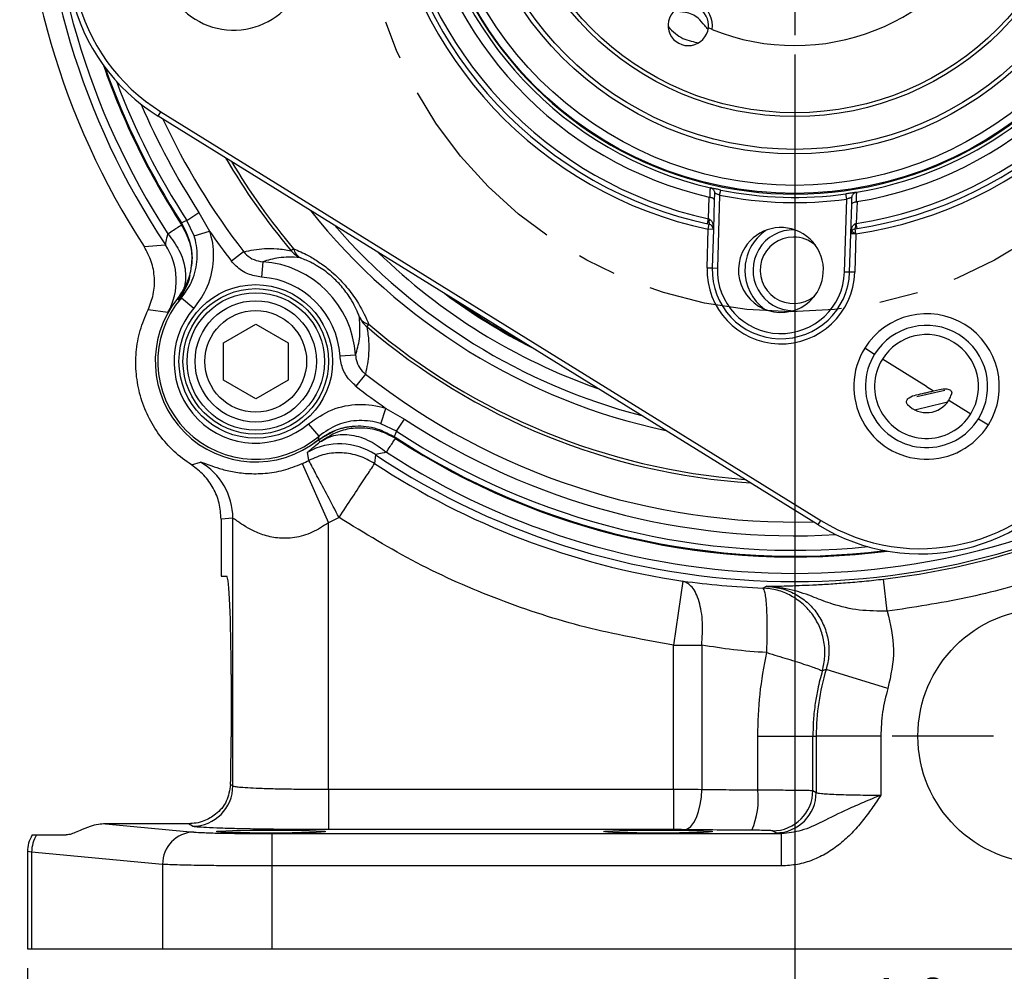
# Model space of a CAD drawing. Header units: inches. Extents: x 0.3 to 16.6, y 0.2 to 10.8.
# Tile 8 of 13: x 10.1 to 12.7, y 3.8 to 6.3. Entities that reach past the tile are written whole.
import ezdxf

# ---------------------------------------------------------------- set-up
doc = ezdxf.new("R2010")
doc.units = ezdxf.units.IN
doc.header["$MEASUREMENT"] = 0
doc.linetypes.add('CENTERX2', pattern=[0.8, 0.5, -0.1, 0.1, -0.1])
doc.layers.add('SLD-0', color=7, linetype='Continuous', lineweight=25)
doc.styles.add('SLDTEXTSTYLE0', font='TXT', dxfattribs={"width": 0.75})
doc.dimstyles.new('SLDDIMSTYLE0', dxfattribs={"dimtxt": 0.145833, "dimasz": 0.13, "dimexe": 0, "dimexo": 0.0625, "dimgap": 0.036458, "dimtad": 0, "dimtih": 1, "dimtoh": 1, "dimdec": 1, "dimlfac": 1.5, "dimrnd": 1e-09, "dimzin": 12, "dimdsep": 46, "dimtxsty": 'SLDTEXTSTYLE0', "dimsah": 1, "dimcen": 0.09, "dimadec": 0, "dimazin": 3, "dimtfac": 1, "dimtdec": 1, "dimtofl": 0, "dimtmove": 0, "dimatfit": 3, "dimfxl": 0, "dimfrac": 2, "dimtolj": 1, "dimtzin": 12, "dimarcsym": 0})
doc.dimstyles.new('SLDDIMSTYLE1', dxfattribs={"dimtxt": 0.145833, "dimasz": 0.13, "dimexe": 0, "dimexo": 0.0625, "dimgap": 0.036458, "dimtad": 0, "dimtih": 1, "dimtoh": 1, "dimdec": 1, "dimlfac": 1.5, "dimrnd": 1e-09, "dimzin": 4, "dimdsep": 46, "dimtxsty": 'SLDTEXTSTYLE0', "dimsah": 1, "dimcen": 0.09, "dimadec": 0, "dimazin": 1, "dimtfac": 1, "dimtdec": 1, "dimtmove": 0, "dimatfit": 0, "dimfxl": 0, "dimfrac": 2, "dimtolj": 1, "dimtzin": 12, "dimarcsym": 0})

# ---------------------------------------------------------------- blocks, each defined once
blk = doc.blocks.new('_D_1')
at = {"layer": 'SLD-0'}
for p, q in [((12.1262, 6.1717), (12.1262, 3.4493)), ((12.7719, 3.9701), (12.7719, 3.4493)), ((12.1262, 3.5743), (11.8762, 3.5743)), ((12.3459, 3.5743), (12.3016, 3.5743)), ((12.3016, 3.5743), (12.3016, 3.3425)), ((12.5614, 3.5743), (12.6058, 3.5743)), ((12.6058, 3.5743), (12.6058, 3.3425)), ((12.7719, 3.5743), (13.0219, 3.5743)), ((12.3016, 3.3425), (12.3459, 3.3425)), ((12.6058, 3.3425), (12.5614, 3.3425))]:
    blk.add_line(p, q, dxfattribs=at)
for points in [[(12.1262, 3.5743), (11.9962, 3.5943), (11.9962, 3.5543)], [(12.7719, 3.5743), (12.9019, 3.5543), (12.9019, 3.5943)]]:
    blk.add_solid(points, dxfattribs=at)
at = {"layer": 'SLD-0', "char_height": 0.14583, "attachment_point": 1, "style": 'SLDTEXTSTYLE0'}
for s, insert in [('1.0', (12.3191, 3.7918)), ('25', (12.3459, 3.5305))]:
    blk.add_mtext(s, dxfattribs=dict(at, insert=insert))
blk = doc.blocks.new('_D_2')
at = {"layer": 'SLD-0'}
for p, q in [((12.7719, 3.9701), (12.7719, 3.0034)), ((10.1495, 3.8171), (10.1495, 3.0034)), ((10.1495, 3.1284), (11.1737, 3.1284)), ((11.3457, 3.1284), (11.3014, 3.1284)), ((11.3014, 3.1284), (11.3014, 2.8967)), ((11.669, 3.1284), (11.7134, 3.1284)), ((11.7134, 3.1284), (11.7134, 2.8967)), ((12.7719, 3.1284), (11.8411, 3.1284)), ((11.3014, 2.8967), (11.3457, 2.8967)), ((11.7134, 2.8967), (11.669, 2.8967))]:
    blk.add_line(p, q, dxfattribs=at)
for points in [[(10.1495, 3.1284), (10.2795, 3.1084), (10.2795, 3.1484)], [(12.7719, 3.1284), (12.6419, 3.1484), (12.6419, 3.1084)]]:
    blk.add_solid(points, dxfattribs=at)
at = {"layer": 'SLD-0', "char_height": 0.14583, "attachment_point": 1, "style": 'SLDTEXTSTYLE0'}
for s, insert in [('3.9', (11.3728, 3.346)), ('100', (11.3457, 3.0847))]:
    blk.add_mtext(s, dxfattribs=dict(at, insert=insert))
blk = doc.blocks.new('SW_CENTERMARKSYMBOL_0')
at = {"layer": 'SLD-0', "color": 0}
for p, q in [((0, 0.1333), (0, 0.3949)), ((0, 0), (0, 0.0667)), ((-0.1333, 0), (-0.3949, 0)), ((0, 0), (-0.0667, 0)), ((0, 0), (0, -0.0667)), ((0, 0), (0.0667, 0)), ((0.1333, 0), (0.3949, 0)), ((0, -0.1333), (0, -0.3949))]:
    blk.add_line(p, q, dxfattribs=at)
blk = doc.blocks.new('SW_CENTERMARKSYMBOL_1')
at = {"layer": 'SLD-0', "color": 0}
for p, q in [((0, 0.1333), (0, 0.54)), ((0, 0), (0, 0.0667)), ((-0.1333, 0), (-0.54, 0)), ((0, 0), (-0.0667, 0)), ((0, 0), (0, -0.0667)), ((0, 0), (0.0667, 0)), ((0.1333, 0), (0.54, 0)), ((0, -0.1333), (0, -0.54))]:
    blk.add_line(p, q, dxfattribs=at)

msp = doc.modelspace()

# ---------------------------------------------------------------- linework, layer by layer
at = {"color": 7, "linetype": 'Continuous', "lineweight": 25}
for p, q in [((11.9133, 6.2365), (11.9037, 6.2405)), ((10.4862, 6.0131), (10.4932, 6.0245)), ((12.1864, 4.9599), (10.4862, 6.0131)), ((10.4932, 6.0245), (12.1934, 4.9712)), ((11.9197, 5.8149), (11.9191, 5.7961)), ((11.9328, 5.8095), (11.927, 5.6215)), ((11.9328, 5.8095), (11.9355, 5.8226)), ((12.2602, 5.7994), (12.2583, 5.8126)), ((11.9043, 5.7484), (11.906, 5.8044)), ((11.9191, 5.7961), (11.9167, 5.7208)), ((12.2543, 5.6113), (12.2602, 5.7994)), ((12.2707, 5.7099), (12.2731, 5.7851)), ((12.2731, 5.7851), (12.2737, 5.8039)), ((12.2867, 5.7926), (12.2849, 5.7366)), ((10.56, 5.7444), (10.5912, 5.7647)), ((10.5912, 5.7647), (10.6186, 5.7166)), ((10.579, 5.7041), (10.56, 5.7444)), ((11.9014, 5.7353), (11.9043, 5.7484)), ((11.9034, 5.7213), (11.9062, 5.7343)), ((12.287, 5.7234), (12.2849, 5.7366)), ((10.579, 5.7041), (10.6186, 5.7166)), ((11.9004, 5.6223), (11.9034, 5.7213)), ((11.9167, 5.7208), (11.9034, 5.7213)), ((11.9167, 5.7208), (11.9137, 5.6219)), ((12.2677, 5.6109), (12.2707, 5.7099)), ((12.2841, 5.7094), (12.2707, 5.7099)), ((12.2727, 5.7165), (12.2841, 5.7094)), ((12.2841, 5.7094), (12.281, 5.6105)), ((12.2841, 5.7094), (12.2821, 5.7226)), ((10.4501, 5.6766), (10.5051, 5.6813)), ((10.7065, 5.6635), (10.6753, 5.6393)), ((10.8352, 5.6714), (10.829, 5.6662)), ((10.7557, 5.6378), (10.7529, 5.598)), ((11.9004, 5.6223), (11.9137, 5.6219)), ((11.9137, 5.6219), (11.927, 5.6215)), ((12.2677, 5.6109), (12.2543, 5.6113)), ((12.281, 5.6105), (12.2677, 5.6109)), ((10.5463, 5.5451), (10.5779, 5.5179)), ((10.5115, 5.5069), (10.4601, 5.5134)), ((10.6544, 5.429), (10.7377, 5.4771)), ((10.7377, 5.4771), (10.821, 5.429)), ((11.0288, 5.4768), (11.0235, 5.4706)), ((10.6544, 5.3327), (10.6544, 5.429)), ((10.821, 5.429), (10.821, 5.3327)), ((12.332, 5.3991), (12.3065, 5.4149)), ((10.9948, 5.3974), (10.9549, 5.3948)), ((12.4659, 5.3162), (12.3521, 5.3867)), ((10.7377, 5.2846), (10.6544, 5.3327)), ((10.821, 5.3327), (10.7377, 5.2846)), ((11.0201, 5.3481), (10.9958, 5.317)), ((12.4659, 5.3162), (12.484, 5.305)), ((12.484, 5.305), (12.499, 5.3087)), ((12.5231, 5.2808), (12.5796, 5.2457)), ((11.06, 5.2204), (11.0728, 5.2599)), ((11.0728, 5.2599), (11.1207, 5.2323)), ((11.1002, 5.2011), (11.1207, 5.2323)), ((12.5997, 5.2333), (12.6253, 5.2175)), ((10.9008, 5.1886), (10.8739, 5.2203)), ((10.8988, 5.1787), (10.9459, 5.2048)), ((11.1002, 5.2011), (11.06, 5.2204)), ((10.9003, 5.1789), (10.8883, 5.171)), ((10.903, 5.1732), (10.9003, 5.1789)), ((10.8744, 5.1258), (10.8714, 5.1469)), ((11.0458, 5.1405), (11.044, 5.1177)), ((10.5721, 5.1141), (10.595, 5.1214)), ((10.8572, 5.1174), (10.9251, 4.9652)), ((10.6786, 4.9768), (10.6485, 4.974)), ((10.6485, 4.974), (10.6485, 4.8271)), ((10.6786, 4.287), (10.6786, 4.9768)), ((10.9524, 4.9785), (10.9251, 4.9652)), ((10.9251, 4.2782), (10.9251, 4.9652)), ((12.1864, 4.9599), (12.1934, 4.9712)), ((10.6485, 4.8271), (10.6631, 4.8271)), ((12.3648, 4.7371), (12.355, 4.8198)), ((11.8384, 4.8146), (11.8141, 4.6498)), ((12.0445, 4.7968), (12.0536, 4.8014)), ((11.8141, 4.2782), (11.8141, 4.6498)), ((11.8867, 4.6498), (11.8867, 4.278)), ((10.6742, 4.5737), (10.6742, 4.4137)), ((12.2071, 4.5866), (12.1973, 4.5835)), ((12.3664, 4.5382), (12.2071, 4.5866)), ((12.031, 4.4151), (12.173, 4.4151)), ((12.031, 4.2766), (12.031, 4.4151)), ((12.173, 4.4151), (12.1816, 4.4151)), ((12.173, 4.275), (12.173, 4.4151)), ((12.1816, 4.4151), (12.1816, 4.2699)), ((12.3481, 4.4151), (12.1816, 4.4151)), ((12.3481, 4.4151), (12.3481, 4.2631)), ((10.6728, 4.2905), (10.6786, 4.287)), ((10.9251, 4.2782), (10.9251, 4.1742)), ((10.9251, 4.2782), (11.8141, 4.2782)), ((11.8141, 4.2782), (11.8141, 4.1742)), ((12.173, 4.275), (12.1816, 4.2699)), ((10.3502, 4.1893), (10.5779, 4.1679)), ((10.5642, 4.1893), (10.3502, 4.1893)), ((10.5747, 4.183), (10.5642, 4.1893)), ((10.1728, 4.1604), (10.2495, 4.1604)), ((10.7802, 4.0806), (10.7802, 4.1639)), ((10.7802, 4.1639), (12.0922, 4.1639)), ((11.8141, 4.1742), (10.9251, 4.1742)), ((12.0777, 4.1659), (12.0691, 4.1711)), ((12.0922, 4.1639), (12.0777, 4.1659)), ((12.0922, 4.0806), (12.0922, 4.1639)), ((10.1495, 4.1179), (10.1495, 3.8671)), ((10.1603, 4.1162), (10.1495, 4.1177)), ((10.4977, 4.0846), (10.1603, 4.1162)), ((10.1603, 4.1162), (10.1603, 3.8671)), ((10.4977, 4.0846), (10.4977, 3.8671)), ((10.7802, 3.8671), (10.7802, 4.0806)), ((12.0922, 4.0806), (10.7802, 4.0806)), ((10.1495, 3.8671), (10.1603, 3.8671)), ((10.1603, 3.8671), (10.4977, 3.8671)), ((10.4977, 3.8671), (10.7802, 3.8671)), ((10.7802, 3.8671), (14.7636, 3.8671))]:
    msp.add_line(p, q, dxfattribs=at)
at = {"color": 8, "linetype": 'Continuous', "lineweight": 25}
msp.add_line((12.5126, 5.3063), (12.4411, 5.2892), dxfattribs=at)
at = {"color": 8, "linetype": 'Continuous', "lineweight": 25, "flags": 128}
msp.add_lwpolyline([(12.4349, 5.2565), (12.464, 5.2627), (12.5202, 5.2765)], dxfattribs=at)
at = {"color": 7, "linetype": 'Continuous', "lineweight": 25, "flags": 128}
msp.add_lwpolyline([(11.8414, 4.174), (11.8501, 4.1764), (11.8585, 4.1826), (11.8662, 4.1924), (11.8731, 4.2053), (11.8787, 4.221), (11.8829, 4.2388), (11.8857, 4.258), (11.8867, 4.278)], dxfattribs=at)
at = {"color": 7, "linetype": 'Continuous', "lineweight": 25}
for centre, radius in [((12.1262, 6.7617), 0.948), ((12.1262, 6.7617), 0.9272), ((12.1262, 6.7617), 0.8459), ((12.1262, 6.7617), 0.8343), ((12.1262, 6.7617), 0.75), ((12.1262, 6.7617), 0.74), ((10.7377, 5.3809), 0.1979), ((10.7377, 5.3809), 0.1875), ((10.7377, 5.3809), 0.1771), ((10.7377, 5.3809), 0.1563), ((10.7377, 5.3809), 0.131), ((12.7719, 4.4151), 0.3283)]:
    msp.add_circle(centre, radius, dxfattribs=at)
for centre, radius, start, end in [((12.1262, 6.7617), 1.9967, 147.0827, 212.9173), ((12.1262, 6.7617), 1.9482, 146.3186, 213.6814), ((12.1262, 6.7617), 1.9271, 146.9214, 213.0786), ((12.1262, 6.7617), 0.5667, 247.929, 236.0039), ((12.1262, 6.7617), 0.9497, 148.2233, 328.2233), ((10.7495, 6.4382), 0.5, 148.2233, 238.2233), ((10.7495, 6.4382), 0.4867, 148.2233, 238.2233), ((12.1262, 6.7617), 1.064, 188.5327, 257.914), ((12.1262, 6.7617), 1.0507, 188.5327, 257.914), ((12.1262, 6.7617), 1.0373, 188.8007, 257.6459), ((12.1262, 6.7617), 0.9823, 189.4007, 257.046), ((12.1262, 6.7617), 0.9583, 189.5468, 256.8999), ((10.6807, 6.422), 0.1875, 148.2233, 328.2233), ((12.1262, 6.7617), 1.0507, 278.5327, 347.914), ((12.1262, 6.7617), 1.064, 278.5327, 347.914), ((12.1262, 6.7617), 1.0373, 278.8007, 347.6459), ((12.1262, 6.7617), 0.9823, 279.4007, 347.046), ((11.852, 6.2468), 0.0621, 350.4985, 133.4344), ((11.852, 6.2468), 0.0521, 353.071, 130.8619), ((11.852, 6.2468), 0.0521, 130.8619, 353.071), ((12.1262, 6.7617), 0.9583, 279.5468, 328.2233), ((12.1262, 6.7617), 1.8826, 199.3691, 212.9285), ((12.1262, 6.7617), 0.9716, 258.5204, 277.9262), ((12.1262, 6.7617), 0.9583, 258.5204, 277.9262), ((11.9254, 5.7403), 0.0201, 159.2049, 197.2418), ((11.9034, 5.7213), 0.0133, 358.2233, 77.914), ((12.2633, 5.7298), 0.0201, 339.2049, 17.2418), ((12.1262, 6.7617), 1.8344, 214.7293, 217.7236), ((12.0907, 5.6164), 0.1094, 328.2233, 148.2233), ((12.123, 5.6158), 0.125, 124.6378, 179.8408), ((12.123, 5.6158), 0.1042, 88.4685, 269.5957), ((12.2841, 5.7094), 0.0133, 148.2233, 178.2233), ((12.2841, 5.7094), 0.0133, 98.5327, 148.2233), ((12.123, 5.6158), 0.0857, 89.8408, 309.2469), ((12.123, 5.6158), 0.0857, 48.8172, 89.8408), ((10.3663, 5.5889), 0.1667, 330.5524, 33.6555), ((10.8792, 5.7061), 0.0641, 218.5167, 245.8455), ((10.8714, 5.6798), 0.0371, 193.085, 240.264), ((12.0907, 5.6164), 0.1094, 148.2233, 328.2233), ((10.7376, 5.3808), 0.2577, 3.6986, 85.983), ((12.0907, 5.6164), 0.1904, 178.2233, 358.2233), ((12.0907, 5.6164), 0.1771, 178.2233, 358.2233), ((12.0907, 5.6164), 0.1638, 178.2233, 358.2233), ((12.123, 5.6158), 0.125, 179.8408, 233.4263), ((10.7376, 5.3808), 0.2178, 3.6986, 85.983), ((10.7376, 5.3808), 0.2589, 141.1061, 308.5755), ((10.7376, 5.3808), 0.2522, 139.3387, 310.3429), ((10.7376, 5.3808), 0.2105, 139.3387, 310.3429), ((11.0374, 5.5129), 0.0371, 209.4177, 256.5966), ((11.0637, 5.5206), 0.0641, 203.8361, 231.1649), ((12.4659, 5.3162), 0.1875, 328.2233, 148.2233), ((12.4659, 5.3162), 0.1575, 328.2233, 148.2233), ((12.4659, 5.3162), 0.1339, 328.2233, 148.2233), ((12.4659, 5.3162), 0.1875, 148.2233, 328.2233), ((12.4659, 5.3162), 0.1575, 148.2233, 328.2233), ((12.4659, 5.3162), 0.1339, 148.2233, 328.2233), ((12.1262, 6.7617), 1.8344, 231.958, 234.9523), ((12.4659, 5.3162), 0.0673, 223.6322, 328.2233), ((12.4659, 5.3162), 0.0673, 328.2233, 342.8145), ((12.1262, 6.7617), 1.8826, 236.7532, 277.0775), ((10.9534, 5.0018), 0.1667, 56.3445, 119.4476), ((10.7415, 5.3769), 0.2842, 294.0339, 297.9026), ((12.1262, 6.7617), 1.9482, 236.3186, 303.6814), ((12.1262, 6.7617), 1.9271, 236.9214, 303.0786), ((12.4497, 5.385), 0.4867, 238.2233, 328.2233), ((10.5119, 4.9768), 0.1667, 0.0049, 60.1126), ((12.1262, 6.7617), 1.9682, 236.6444, 261.5921), ((12.4497, 5.385), 0.5, 238.2233, 328.2233), ((12.1262, 6.7617), 1.9553, 276.7201, 294.0485), ((12.7719, 4.4151), 0.5903, 163.1047, 180), ((10.5746, 4.2871), 0.1041, 270.0941, 359.9409), ((11.8319, 4.2528), 0.2005, 336.4276, 6.8128), ((12.0689, 4.2752), 0.1041, 270.0941, 359.9409), ((12.0775, 4.27), 0.1041, 270.0941, 359.9409), ((10.2464, 4.1157), 0.0861, 148.7187, 179.6513), ((10.5802, 4.0855), 0.0825, 91.5594, 180.5764)]:
    msp.add_arc(centre, radius, start, end, dxfattribs=at)
at = {"color": 8, "linetype": 'Continuous', "lineweight": 25}
for radius, start, end in [(1.8849, 199.15, 213.0786), (1.8676, 200.6603, 213.0042), (1.8303, 203.109, 213.0042), (1.7948, 204.9149, 217.7236), (1.6979, 210.2855, 220.1828), (1.6898, 210.8089, 220.1828), (1.5938, 218.4682, 257.9785), (1.5706, 220.9798, 255.4668), (1.5365, 225.7049, 250.7417), (1.5058, 233.2105, 243.3368), (1.5034, 234.3849, 242.0618), (1.6979, 229.4989, 266.1612), (1.6898, 229.4989, 265.6378), (1.7948, 231.958, 271.5317), (1.8303, 236.6774, 273.3377), (1.8676, 236.6774, 275.7864), (1.8849, 236.9214, 277.2966)]:
    msp.add_arc((12.1262, 6.7617), radius, start, end, dxfattribs=at)
at = {"color": 7, "linetype": 'Continuous', "lineweight": 25}
for centre, start_param, end_param in [((10.6631, 4.5737), 4.712389, 6.283185), ((10.6631, 4.4137), 4.204187, 4.712389)]:
    msp.add_ellipse(centre, major_axis=(0, 0.2533), ratio=0.043661, start_param=start_param, end_param=end_param, dxfattribs=at)
for centre in [(10.7771, 4.1691), (11.7745, 4.1691)]:
    msp.add_ellipse(centre, major_axis=(0.1406, 0), ratio=0.026186, dxfattribs=at)
for points, knots in [([(11.9031, 6.2366), (11.9002, 6.2397), (11.8917, 6.2486), (11.8805, 6.2644), (11.8624, 6.2759), (11.8403, 6.2815), (11.8249, 6.2827), (11.8151, 6.2835)], [0, 0, 0, 0, 0.131007, 0.37394, 0.540233, 0.706374, 1, 1, 1, 1]), ([(11.8001, 6.2437), (11.8061, 6.2377), (11.8172, 6.2267), (11.8373, 6.2122), (11.8589, 6.2062), (11.8722, 6.2033), (11.8785, 6.2019)], [0, 0, 0, 0, 0.28787, 0.533239, 0.778736, 1, 1, 1, 1]), ([(11.9082, 5.804), (11.9084, 5.8085), (11.9086, 5.8166), (11.9089, 5.8248), (11.909, 5.8284)], [0, 0, 0, 0, 0.56, 1, 1, 1, 1]), ([(11.909, 5.8284), (11.9091, 5.8283), (11.9092, 5.8283), (11.9093, 5.8283), (11.9094, 5.8283)], [0, 0, 0, 0, 0.5600003, 1, 1, 1, 1]), ([(11.9094, 5.8283), (11.9108, 5.8278), (11.9137, 5.8268), (11.9169, 5.8237), (11.9193, 5.8197), (11.9195, 5.8166), (11.9197, 5.8149)], [0, 0, 0, 0, 0.240095, 0.500392, 0.709391, 1, 1, 1, 1]), ([(11.9355, 5.8226), (11.9317, 5.8234), (11.924, 5.825), (11.9154, 5.8269), (11.9103, 5.8281), (11.9097, 5.8282), (11.9094, 5.8283)], [0, 0, 0, 0, 0.2800319, 0.5592698, 0.7795965, 1, 1, 1, 1]), ([(11.9328, 5.8095), (11.9316, 5.81), (11.9295, 5.8108), (11.9263, 5.812), (11.9238, 5.8131), (11.9218, 5.8139), (11.9206, 5.8145), (11.9198, 5.8148), (11.9197, 5.8149), (11.9197, 5.8149)], [0, 0, 0, 0, 0.178567, 0.321556, 0.500117, 0.634727, 0.762555, 0.884114, 1, 1, 1, 1]), ([(12.2848, 5.8166), (12.2844, 5.8166), (12.2835, 5.8164), (12.2775, 5.8154), (12.2687, 5.8141), (12.2618, 5.8131), (12.2583, 5.8126)], [0, 0, 0, 0, 0.250724, 0.500115, 0.74996, 1, 1, 1, 1]), ([(12.2737, 5.8039), (12.2738, 5.8053), (12.2741, 5.8076), (12.2752, 5.8096), (12.2757, 5.8105)], [0, 0, 0, 0, 0.582384, 1, 1, 1, 1]), ([(12.2757, 5.8105), (12.2762, 5.8113), (12.2774, 5.8129), (12.2797, 5.8148), (12.2822, 5.816), (12.2839, 5.8164), (12.2848, 5.8166)], [0, 0, 0, 0, 0.2719441, 0.5289499, 0.7714594, 1, 1, 1, 1]), ([(12.2851, 5.8167), (12.285, 5.8121), (12.2848, 5.804), (12.2845, 5.7959), (12.2844, 5.7923)], [0, 0, 0, 0, 0.56, 1, 1, 1, 1]), ([(12.2848, 5.8166), (12.2848, 5.8166), (12.285, 5.8167), (12.2851, 5.8167), (12.2851, 5.8167)], [0, 0, 0, 0, 0.56, 1, 1, 1, 1]), ([(11.906, 5.8044), (11.9064, 5.8043), (11.9071, 5.8041), (11.9079, 5.804), (11.9082, 5.804)], [0, 0, 0, 0, 0.560017, 1, 1, 1, 1]), ([(11.9082, 5.804), (11.9097, 5.8037), (11.9129, 5.803), (11.9163, 5.8012), (11.9186, 5.7988), (11.9189, 5.7971), (11.9191, 5.7961)], [0, 0, 0, 0, 0.23507, 0.499387, 0.70666, 1, 1, 1, 1]), ([(12.2737, 5.8039), (12.2736, 5.8039), (12.2735, 5.8038), (12.2727, 5.8036), (12.2715, 5.8031), (12.2694, 5.8024), (12.2669, 5.8015), (12.2636, 5.8004), (12.2614, 5.7997), (12.2602, 5.7994)], [0, 0, 0, 0, 0.115963, 0.237624, 0.365581, 0.500347, 0.678667, 0.821542, 1, 1, 1, 1]), ([(12.2731, 5.7851), (12.2733, 5.7861), (12.2737, 5.7878), (12.2762, 5.79), (12.2796, 5.7917), (12.2829, 5.7921), (12.2844, 5.7923)], [0, 0, 0, 0, 0.293395, 0.500647, 0.764963, 1, 1, 1, 1]), ([(12.2844, 5.7923), (12.2848, 5.7923), (12.2856, 5.7924), (12.2863, 5.7925), (12.2867, 5.7926)], [0, 0, 0, 0, 0.559984, 1, 1, 1, 1]), ([(10.546, 5.7383), (10.5486, 5.7394), (10.5532, 5.7415), (10.5579, 5.7435), (10.56, 5.7444)], [0, 0, 0, 0, 0.549647, 1, 1, 1, 1]), ([(10.546, 5.7383), (10.5546, 5.7216), (10.5719, 5.6883), (10.5741, 5.6466), (10.5711, 5.6251), (10.5707, 5.622)], [0, 0, 0, 0, 0.46098, 0.92197, 1, 1, 1, 1]), ([(10.5714, 5.6215), (10.5723, 5.6258), (10.5765, 5.6474), (10.5706, 5.6874), (10.5546, 5.718), (10.5468, 5.7329)], [0, 0, 0, 0, 0.110659, 0.56632, 1, 1, 1, 1]), ([(11.9043, 5.7484), (11.9047, 5.7482), (11.9055, 5.7479), (11.9063, 5.7475), (11.9066, 5.7474)], [0, 0, 0, 0, 0.560004, 1, 1, 1, 1]), ([(11.9066, 5.7474), (11.9074, 5.747), (11.9089, 5.7462), (11.9118, 5.7432), (11.9161, 5.7349), (11.9165, 5.7267), (11.9167, 5.7208)], [0, 0, 0, 0, 0.076929, 0.167715, 0.40534, 1, 1, 1, 1]), ([(12.2825, 5.7357), (12.2829, 5.7359), (12.2838, 5.7362), (12.2846, 5.7364), (12.2849, 5.7366)], [0, 0, 0, 0, 0.559996, 1, 1, 1, 1]), ([(10.5051, 5.6813), (10.5053, 5.6817), (10.5059, 5.6825), (10.5072, 5.6916), (10.5097, 5.7026), (10.5115, 5.7099)], [0, 0, 0, 0, 0.249706, 0.501477, 1, 1, 1, 1]), ([(10.5115, 5.7099), (10.5219, 5.6959), (10.5433, 5.6672), (10.558, 5.6191), (10.5577, 5.5733), (10.5443, 5.5499), (10.5378, 5.5385)], [0, 0, 0, 0, 0.243136, 0.5, 0.756864, 1, 1, 1, 1]), ([(10.6186, 5.7166), (10.6199, 5.7121), (10.6278, 5.6852), (10.631, 5.6331), (10.6143, 5.5679), (10.5892, 5.5335), (10.5779, 5.5179)], [0, 0, 0, 0, 0.067291, 0.398, 0.728909, 1, 1, 1, 1]), ([(10.5463, 5.5451), (10.5554, 5.5575), (10.5755, 5.585), (10.5889, 5.6372), (10.5864, 5.6789), (10.5801, 5.7004), (10.579, 5.7041)], [0, 0, 0, 0, 0.271237, 0.602164, 0.932744, 1, 1, 1, 1]), ([(10.4601, 5.5134), (10.4654, 5.5266), (10.4759, 5.5532), (10.4781, 5.5964), (10.4707, 5.639), (10.4569, 5.6641), (10.4501, 5.6766)], [0, 0, 0, 0, 0.249775, 0.500106, 0.750451, 1, 1, 1, 1]), ([(10.7065, 5.6635), (10.7239, 5.6669), (10.7504, 5.6721), (10.7917, 5.6723), (10.8166, 5.6682), (10.829, 5.6662)], [0, 0, 0, 0, 0.486338, 0.743005, 1, 1, 1, 1]), ([(10.7065, 5.6635), (10.7089, 5.6607), (10.7163, 5.6522), (10.7328, 5.6416), (10.748, 5.6391), (10.7557, 5.6378)], [0, 0, 0, 0, 0.191451, 0.594457, 1, 1, 1, 1]), ([(10.8352, 5.6714), (10.8475, 5.666), (10.8688, 5.6568), (10.9004, 5.6375), (10.9318, 5.6142), (10.9648, 5.5824), (10.999, 5.5384), (11.0182, 5.5027), (11.027, 5.4811), (11.0288, 5.4768)], [0, 0, 0, 0, 0.1621615, 0.2794493, 0.3964388, 0.5546628, 0.7122361, 0.9428789, 1, 1, 1, 1]), ([(10.7529, 5.598), (10.7408, 5.6), (10.7167, 5.6042), (10.6907, 5.6213), (10.679, 5.6349), (10.6753, 5.6393)], [0, 0, 0, 0, 0.403564, 0.807281, 1, 1, 1, 1]), ([(10.853, 5.6476), (10.8526, 5.6476), (10.8313, 5.6506), (10.7968, 5.6495), (10.7691, 5.6417), (10.7557, 5.6378)], [0, 0, 0, 0, 0.009852, 0.521484, 1, 1, 1, 1]), ([(11.0051, 5.4947), (11.0038, 5.4981), (10.9974, 5.5148), (10.9833, 5.5428), (10.9574, 5.577), (10.9383, 5.5956), (10.9175, 5.6132), (10.9007, 5.6246), (10.8758, 5.6383), (10.8627, 5.6436), (10.853, 5.6476)], [0, 0, 0, 0, 0.060426, 0.295827, 0.448101, 0.575654, 0.598782, 0.771911, 0.830481, 1, 1, 1, 1]), ([(10.5693, 5.6123), (10.5676, 5.6055), (10.5612, 5.5806), (10.5467, 5.559), (10.5361, 5.5433)], [0, 0, 0, 0, 0.270251, 1, 1, 1, 1]), ([(10.5707, 5.622), (10.5707, 5.6218), (10.5704, 5.6188), (10.5699, 5.6155), (10.5693, 5.6123), (10.5693, 5.6123)], [0, 0, 0, 0, 0.066377, 0.979914, 1, 1, 1, 1]), ([(10.5378, 5.5385), (10.55, 5.5559), (10.5643, 5.5763), (10.5679, 5.6004), (10.5684, 5.6038)], [0, 0, 0, 0, 0.856453, 1, 1, 1, 1]), ([(10.5463, 5.5451), (10.5449, 5.5448), (10.5415, 5.5443), (10.5381, 5.5437), (10.5361, 5.5433)], [0, 0, 0, 0, 0.423273, 1, 1, 1, 1]), ([(10.9948, 5.3974), (10.9989, 5.4105), (11.0076, 5.438), (11.0059, 5.4752), (11.0051, 5.4947)], [0, 0, 0, 0, 0.478666, 1, 1, 1, 1]), ([(11.0235, 5.4706), (11.0236, 5.4701), (11.0263, 5.4568), (11.0291, 5.4329), (11.0291, 5.3916), (11.0237, 5.3654), (11.0201, 5.3481)], [0, 0, 0, 0, 0.010656, 0.261885, 0.513518, 1, 1, 1, 1]), ([(10.9958, 5.317), (10.9871, 5.3253), (10.9697, 5.3419), (10.9578, 5.3707), (10.9556, 5.3887), (10.9549, 5.3948)], [0, 0, 0, 0, 0.3970228, 0.7938935, 1, 1, 1, 1]), ([(10.9948, 5.3974), (10.9952, 5.3935), (10.9965, 5.3821), (11.0039, 5.364), (11.0147, 5.3534), (11.0201, 5.3481)], [0, 0, 0, 0, 0.2074013, 0.604963, 1, 1, 1, 1]), ([(12.4395, 5.2947), (12.4465, 5.2963), (12.4552, 5.2982), (12.4669, 5.3009), (12.4748, 5.3027), (12.4803, 5.3041), (12.484, 5.305)], [0, 0, 0, 0, 0.501432, 0.626846, 0.751068, 1, 1, 1, 1]), ([(12.499, 5.3087), (12.5056, 5.31), (12.5138, 5.3115), (12.5233, 5.3091), (12.527, 5.3071), (12.5294, 5.3045), (12.5305, 5.302), (12.5308, 5.2992), (12.5304, 5.2973), (12.5301, 5.2963)], [0, 0, 0, 0, 0.495678, 0.622011, 0.747804, 0.813896, 0.874683, 0.935121, 1, 1, 1, 1]), ([(12.4172, 5.2698), (12.4165, 5.2705), (12.4153, 5.272), (12.4143, 5.2747), (12.4142, 5.2774), (12.4151, 5.2807), (12.4176, 5.2842), (12.425, 5.2907), (12.433, 5.2929), (12.4395, 5.2947)], [0, 0, 0, 0, 0.0647171, 0.125011, 0.1856324, 0.2515015, 0.3767474, 0.5021818, 1, 1, 1, 1]), ([(10.8739, 5.2203), (10.8933, 5.2338), (10.932, 5.2606), (11.0029, 5.2737), (11.0502, 5.2672), (11.0726, 5.26), (11.0728, 5.2599)], [0, 0, 0, 0, 0.332453, 0.664935, 0.996731, 1, 1, 1, 1]), ([(11.06, 5.2204), (11.0598, 5.2204), (11.0419, 5.2262), (11.0041, 5.2314), (10.9474, 5.2209), (10.9164, 5.1994), (10.9008, 5.1886)], [0, 0, 0, 0, 0.003267, 0.334916, 0.667383, 1, 1, 1, 1]), ([(10.8991, 5.1784), (10.9148, 5.1889), (10.9364, 5.2033), (10.9614, 5.2095), (10.9682, 5.2112)], [0, 0, 0, 0, 0.7297493, 1, 1, 1, 1]), ([(10.9003, 5.1789), (10.9148, 5.1888), (10.9416, 5.2072), (10.9736, 5.2116), (10.9883, 5.2136)], [0, 0, 0, 0, 0.543165, 1, 1, 1, 1]), ([(11.0975, 5.1823), (11.0825, 5.1903), (11.0518, 5.2066), (11.0026, 5.2112), (10.9503, 5.2031), (10.9207, 5.1844), (10.903, 5.1732)], [0, 0, 0, 0, 0.243881, 0.500124, 0.699654, 1, 1, 1, 1]), ([(10.9682, 5.2112), (10.9682, 5.2112), (10.9716, 5.2118), (10.9748, 5.2121), (10.9779, 5.2125)], [0, 0, 0, 0, 0.0200913, 1, 1, 1, 1]), ([(10.9779, 5.2125), (10.981, 5.2129), (11.0025, 5.2158), (11.0442, 5.2133), (11.0774, 5.1959), (11.0941, 5.1872)], [0, 0, 0, 0, 0.07803, 0.53902, 1, 1, 1, 1]), ([(11.1002, 5.2011), (11.0993, 5.199), (11.0973, 5.1944), (11.0952, 5.1897), (11.0941, 5.1872)], [0, 0, 0, 0, 0.450353, 1, 1, 1, 1]), ([(10.8991, 5.1784), (10.8994, 5.1803), (10.9001, 5.1837), (10.9006, 5.1871), (10.9008, 5.1886)], [0, 0, 0, 0, 0.576727, 1, 1, 1, 1]), ([(10.903, 5.1732), (10.9144, 5.1798), (10.9379, 5.1932), (10.9836, 5.1935), (11.0317, 5.1788), (11.0605, 5.1574), (11.0744, 5.1469)], [0, 0, 0, 0, 0.243136, 0.5, 0.756864, 1, 1, 1, 1]), ([(10.8714, 5.1469), (10.8727, 5.1483), (10.8754, 5.1511), (10.8938, 5.1659), (10.903, 5.1732)], [0, 0, 0, 0, 0.5003462, 1, 1, 1, 1]), ([(11.044, 5.1177), (11.031, 5.1249), (11.0049, 5.1393), (10.9604, 5.1467), (10.9154, 5.1436), (10.8881, 5.1317), (10.8744, 5.1258)], [0, 0, 0, 0, 0.25, 0.5, 0.75, 1, 1, 1, 1]), ([(11.0744, 5.1469), (11.0671, 5.1452), (11.0562, 5.1426), (11.047, 5.1413), (11.0462, 5.1408), (11.0458, 5.1405)], [0, 0, 0, 0, 0.497936, 0.748079, 1, 1, 1, 1]), ([(10.6485, 4.974), (10.6475, 4.9879), (10.6455, 5.0157), (10.6295, 5.0546), (10.6055, 5.089), (10.5833, 5.1057), (10.5721, 5.1141)], [0, 0, 0, 0, 0.2509503, 0.5007413, 0.7493465, 1, 1, 1, 1]), ([(10.595, 5.1214), (10.5968, 5.1211), (10.6003, 5.1207), (10.6175, 5.1139), (10.6422, 5.1052), (10.6748, 5.0968), (10.7142, 5.0912), (10.7592, 5.0914), (10.8086, 5.0987), (10.8411, 5.1112), (10.8572, 5.1174)], [0, 0, 0, 0, 0.152622, 0.298927, 0.439025, 0.57007, 0.690935, 0.801516, 0.90153, 1, 1, 1, 1]), ([(10.9251, 4.9652), (10.9114, 4.9562), (10.884, 4.9381), (10.8452, 4.9271), (10.8152, 4.9245), (10.7941, 4.9255), (10.774, 4.9289), (10.7498, 4.9357), (10.7237, 4.9475), (10.7037, 4.9601), (10.6919, 4.9682), (10.6826, 4.975), (10.6803, 4.9761), (10.6786, 4.9768)], [0, 0, 0, 0, 0.124904, 0.250101, 0.311368, 0.375725, 0.434888, 0.50048, 0.625469, 0.75051, 0.816373, 0.874563, 1, 1, 1, 1]), ([(11.8141, 4.6498), (11.738, 4.6635), (11.5854, 4.6909), (11.364, 4.7637), (11.1503, 4.8569), (11.0183, 4.9381), (10.9524, 4.9785)], [0, 0, 0, 0, 0.249258, 0.5, 0.750742, 1, 1, 1, 1]), ([(12.9569, 4.9), (12.8936, 4.874), (12.7668, 4.822), (12.5681, 4.7673), (12.4325, 4.7472), (12.3648, 4.7371)], [0, 0, 0, 0, 0.333257, 0.666732, 1, 1, 1, 1]), ([(12.0536, 4.8014), (12.0619, 4.8015), (12.0786, 4.8017), (12.1059, 4.8024), (12.1366, 4.8034), (12.172, 4.8049), (12.2122, 4.807), (12.257, 4.8101), (12.3049, 4.8142), (12.3383, 4.818), (12.355, 4.8198)], [0, 0, 0, 0, 0.127266, 0.254264, 0.380143, 0.504961, 0.6321, 0.753817, 0.877276, 1, 1, 1, 1]), ([(11.8867, 4.6498), (11.888, 4.6696), (11.8905, 4.7105), (11.8813, 4.7641), (11.8634, 4.803), (11.8466, 4.8109), (11.8384, 4.8146)], [0, 0, 0, 0, 0.241203, 0.5, 0.758797, 1, 1, 1, 1]), ([(12.1973, 4.5835), (12.2, 4.5957), (12.2055, 4.6203), (12.203, 4.6585), (12.1924, 4.6952), (12.1739, 4.7282), (12.1486, 4.7563), (12.1173, 4.7781), (12.0819, 4.7928), (12.0568, 4.7955), (12.0445, 4.7968)], [0, 0, 0, 0, 0.123381, 0.25, 0.376619, 0.5, 0.623381, 0.75, 0.876619, 1, 1, 1, 1]), ([(12.0543, 4.6304), (12.0549, 4.6509), (12.0561, 4.6937), (12.0545, 4.749), (12.0505, 4.788), (12.0464, 4.7939), (12.0445, 4.7968)], [0, 0, 0, 0, 0.240494, 0.499997, 0.757067, 1, 1, 1, 1]), ([(12.3648, 4.7371), (12.3404, 4.7373), (12.2892, 4.7379), (12.2281, 4.7528), (12.1738, 4.7737), (12.1186, 4.7948), (12.076, 4.7991), (12.0536, 4.8014)], [0, 0, 0, 0, 0.200921, 0.42175, 0.59011, 0.784467, 1, 1, 1, 1]), ([(12.0536, 4.8014), (12.0663, 4.8001), (12.0917, 4.7975), (12.1273, 4.7829), (12.1589, 4.7611), (12.1846, 4.7327), (12.2032, 4.6991), (12.2135, 4.6623), (12.2158, 4.6238), (12.21, 4.599), (12.2071, 4.5866)], [0, 0, 0, 0, 0.125504, 0.250381, 0.375384, 0.500515, 0.625146, 0.749927, 0.875096, 1, 1, 1, 1]), ([(12.3648, 4.7371), (12.3726, 4.704), (12.3883, 4.6379), (12.3737, 4.5714), (12.3664, 4.5382)], [0, 0, 0, 0, 0.500124, 1, 1, 1, 1]), ([(12.0543, 4.6304), (12.0725, 4.6249), (12.11, 4.6136), (12.1569, 4.5987), (12.1896, 4.5875), (12.1948, 4.5848), (12.1973, 4.5835)], [0, 0, 0, 0, 0.241834, 0.5, 0.758166, 1, 1, 1, 1]), ([(12.1973, 4.5835), (12.1931, 4.5678), (12.1857, 4.5403), (12.1784, 4.4979), (12.1738, 4.4575), (12.1733, 4.429), (12.173, 4.4151)], [0, 0, 0, 0, 0.285626, 0.499991, 0.755791, 1, 1, 1, 1]), ([(10.6728, 4.2905), (10.6702, 4.2755), (10.665, 4.2446), (10.6383, 4.2145), (10.6103, 4.1979), (10.5854, 4.1905), (10.571, 4.1897), (10.5642, 4.1893)], [0, 0, 0, 0, 0.2715833, 0.5627749, 0.7792499, 0.8970147, 1, 1, 1, 1]), ([(10.6786, 4.287), (10.6793, 4.2866), (10.6806, 4.286), (10.6856, 4.2851), (10.6917, 4.2843), (10.7027, 4.2833), (10.7219, 4.282), (10.754, 4.2807), (10.7917, 4.2796), (10.8345, 4.2788), (10.8794, 4.2783), (10.91, 4.2782), (10.9251, 4.2782)], [0, 0, 0, 0, 0.072183, 0.136385, 0.192606, 0.240842, 0.376678, 0.500231, 0.630011, 0.756563, 0.879891, 1, 1, 1, 1]), ([(11.8141, 4.2782), (11.8265, 4.2782), (11.8517, 4.2781), (11.875, 4.2781), (11.8867, 4.278)], [0, 0, 0, 0, 0.495691, 1, 1, 1, 1]), ([(11.8867, 4.278), (11.9101, 4.2777), (11.9565, 4.277), (12.0063, 4.2767), (12.031, 4.2766)], [0, 0, 0, 0, 0.503909, 1, 1, 1, 1]), ([(12.031, 4.2766), (12.0491, 4.2765), (12.0865, 4.2765), (12.13, 4.2761), (12.1635, 4.2756), (12.1696, 4.2753), (12.173, 4.275)], [0, 0, 0, 0, 0.242333, 0.500064, 0.714993, 1, 1, 1, 1]), ([(12.3481, 4.2631), (12.333, 4.2569), (12.3039, 4.2448), (12.2526, 4.2222), (12.2015, 4.1968), (12.1471, 4.1699), (12.1095, 4.1658), (12.0922, 4.1639)], [0, 0, 0, 0, 0.168787, 0.327381, 0.597476, 0.815108, 1, 1, 1, 1]), ([(12.3481, 4.2631), (12.3404, 4.2517), (12.3252, 4.2289), (12.3007, 4.1959), (12.2739, 4.1649), (12.2435, 4.1367), (12.2098, 4.113), (12.1727, 4.0949), (12.1333, 4.083), (12.1059, 4.0814), (12.0922, 4.0806)], [0, 0, 0, 0, 0.1253457, 0.250506, 0.3749322, 0.4994806, 0.627284, 0.7499009, 0.8750741, 1, 1, 1, 1]), ([(12.1816, 4.2699), (12.1847, 4.269), (12.1911, 4.2672), (12.2299, 4.265), (12.285, 4.2634), (12.3274, 4.2632), (12.3481, 4.2631)], [0, 0, 0, 0, 0.240763, 0.500141, 0.756468, 1, 1, 1, 1]), ([(10.3502, 4.1893), (10.3442, 4.1889), (10.3301, 4.1881), (10.3065, 4.1814), (10.2786, 4.1696), (10.2605, 4.1613), (10.2518, 4.1606), (10.2495, 4.1604)], [0, 0, 0, 0, 0.107204, 0.253374, 0.487238, 0.867556, 1, 1, 1, 1]), ([(10.1613, 4.1604), (10.1578, 4.1534), (10.151, 4.14), (10.15, 4.125), (10.1495, 4.1177)], [0, 0, 0, 0, 0.5178694, 1, 1, 1, 1]), ([(10.1613, 4.1604), (10.1616, 4.1604), (10.1622, 4.1604), (10.166, 4.1604), (10.1705, 4.1604), (10.1728, 4.1604)], [0, 0, 0, 0, 0.311383, 0.654131, 1, 1, 1, 1]), ([(10.9251, 4.1742), (10.9042, 4.1742), (10.8612, 4.1743), (10.7975, 4.1748), (10.7361, 4.1756), (10.681, 4.1767), (10.6354, 4.1781), (10.6021, 4.1797), (10.5808, 4.1813), (10.5767, 4.1824), (10.5747, 4.183)], [0, 0, 0, 0, 0.116964, 0.240541, 0.368958, 0.499946, 0.630943, 0.759385, 0.882997, 1, 1, 1, 1]), ([(10.5779, 4.1679), (10.5858, 4.1674), (10.6021, 4.1663), (10.6511, 4.165), (10.7126, 4.1641), (10.7581, 4.164), (10.7802, 4.1639)], [0, 0, 0, 0, 0.243335, 0.500047, 0.756732, 1, 1, 1, 1]), ([(11.8414, 4.174), (11.837, 4.1741), (11.8283, 4.1742), (11.8188, 4.1742), (11.8141, 4.1742)], [0, 0, 0, 0, 0.5000085, 1, 1, 1, 1]), ([(12.0157, 4.1726), (11.9856, 4.1728), (11.9255, 4.1731), (11.8694, 4.1737), (11.8414, 4.174)], [0, 0, 0, 0, 0.499993, 1, 1, 1, 1]), ([(12.0691, 4.1711), (12.0681, 4.1713), (12.0661, 4.1716), (12.0539, 4.1721), (12.0366, 4.1725), (12.0225, 4.1726), (12.0157, 4.1726)], [0, 0, 0, 0, 0.242453, 0.500051, 0.757619, 1, 1, 1, 1]), ([(10.7802, 4.0806), (10.749, 4.0807), (10.7071, 4.0807), (10.6582, 4.0811), (10.6295, 4.0814), (10.6, 4.0818), (10.5697, 4.0823), (10.5403, 4.0829), (10.5143, 4.0837), (10.5034, 4.0843), (10.4977, 4.0846)], [0, 0, 0, 0, 0.244787, 0.32873, 0.413692, 0.499674, 0.609749, 0.729832, 0.859917, 1, 1, 1, 1])]:
    msp.add_open_spline(points, degree=3, knots=knots, dxfattribs=at)
for points in [[(10.5115, 5.7099), (10.5214, 5.7164), (10.5413, 5.7294), (10.545, 5.7317), (10.5468, 5.7329)], [(10.5721, 5.1141), (10.5568, 5.1251), (10.5261, 5.1473), (10.4886, 5.1903), (10.459, 5.2388), (10.4388, 5.292), (10.4284, 5.348), (10.4284, 5.4048), (10.4381, 5.4611), (10.4528, 5.4959), (10.4601, 5.5134)], [(11.0744, 5.1469), (11.0809, 5.1569), (11.0939, 5.1768), (11.0963, 5.1805), (11.0975, 5.1823)], [(10.9524, 4.9785), (10.9424, 4.9975), (10.9223, 5.0355), (10.8968, 5.0836), (10.8786, 5.1179), (10.8758, 5.1231), (10.8744, 5.1258)], [(10.9524, 4.9785), (10.9642, 4.9965), (10.9878, 5.0323), (11.0178, 5.0779), (11.0391, 5.1102), (11.0424, 5.1152), (11.044, 5.1177)], [(11.8384, 4.8146), (11.8712, 4.8106), (11.9367, 4.8025), (12.0086, 4.7987), (12.0445, 4.7968)], [(11.8141, 4.6498), (11.8266, 4.6498), (11.8518, 4.6498), (11.8751, 4.6498), (11.8867, 4.6498)], [(12.0543, 4.6304), (12.0252, 4.6324), (11.967, 4.6365), (11.9135, 4.6454), (11.8867, 4.6498)], [(12.031, 4.4151), (12.032, 4.4513), (12.0339, 4.5237), (12.0475, 4.5948), (12.0543, 4.6304)], [(12.3664, 4.5382), (12.3611, 4.5181), (12.3504, 4.4777), (12.3489, 4.4359), (12.3481, 4.4151)]]:
    msp.add_open_spline(points, degree=3, dxfattribs=at)
at = {"color": 8, "linetype": 'Continuous', "lineweight": 25}
msp.add_open_spline([(12.2725, 5.7181), (12.2729, 5.7211), (12.2735, 5.7264), (12.277, 5.7318), (12.2801, 5.7347), (12.2817, 5.7354), (12.2825, 5.7357)], degree=3, knots=[0, 0, 0, 0, 0.430172, 0.764226, 0.891841, 1, 1, 1, 1], dxfattribs=at)
at = {"layer": 'SLD-0', "color": 7, "linetype": 'CENTERX2'}
msp.add_circle((12.1158, 6.611), 1.1024, dxfattribs=at)

# ---------------------------------------------------------------- block references
at = {"layer": 'SLD-0'}
for name, p in [('SW_CENTERMARKSYMBOL_1', (12.1262, 6.7617)), ('SW_CENTERMARKSYMBOL_0', (12.7719, 4.4151))]:
    msp.add_blockref(name, p, dxfattribs=at)

# ---------------------------------------------------------------- dimensions: what is measured, and where the dimension line sits
for base, p1, p2, dimstyle, picture, middle in [((12.1262, 3.5743), (12.7719, 4.0201), (12.1262, 6.2217), 'SLDDIMSTYLE1', '_D_1', (12.4537, 3.5743)), ((12.7719, 3.1284), (10.1495, 3.8671), (12.7719, 4.0201), 'SLDDIMSTYLE0', '_D_2', (11.5074, 3.1284))]:
    dim = msp.add_linear_dim(base=base, p1=p1, p2=p2, dimstyle=dimstyle, dxfattribs=at)
    dim.commit()
    dim.dimension.update_dxf_attribs({"geometry": picture, "text_midpoint": middle, "dimtype": 160})

doc.saveas('drawing.dxf')
